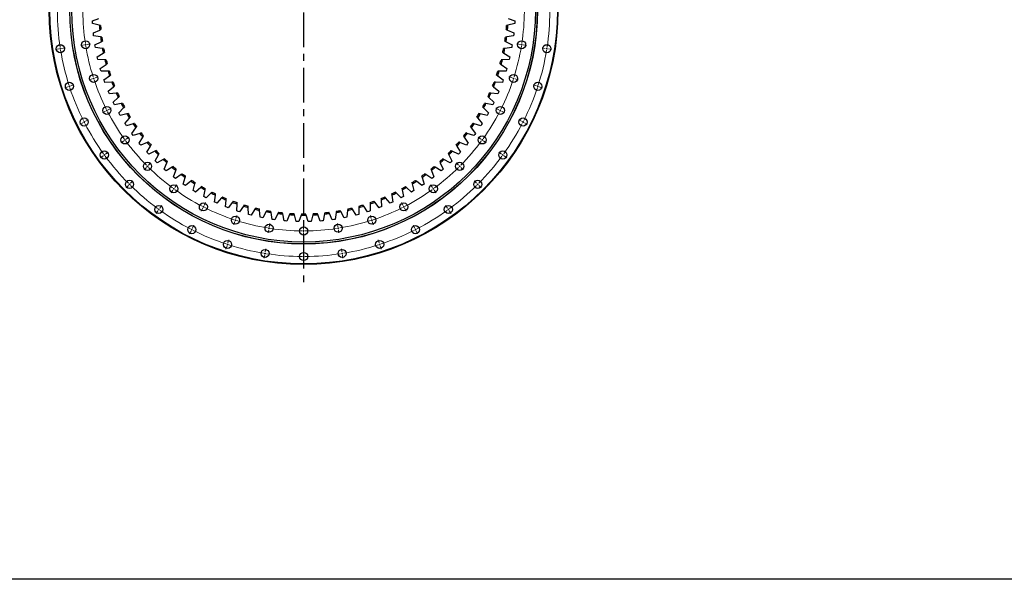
# Model space of a CAD drawing. Header units: millimetres. Extents: x 407 to 10027, y 18195 to 25417.
# Tile 1 of 12: x 2054 to 5217, y 18195 to 19993. Entities that reach past the tile are written whole.
import ezdxf

# ---------------------------------------------------------------- set-up
doc = ezdxf.new("R2010")
doc.units = ezdxf.units.MM
doc.header["$LTSCALE"] = 50
doc.linetypes.add('CENTER', pattern=[10.16, 6.35, -1.27, 1.27, -1.27])

msp = doc.modelspace()

# ---------------------------------------------------------------- linework, layer by layer
at = {"linetype": 'CENTER', "ltscale": 0.35}
msp.add_line((2966.4, 20905.1), (2966.4, 19141.6), dxfattribs=at)
at = {"color": 7, "linetype": 'Continuous', "lineweight": 25}
for p, q in [((2287.9, 19989), (2308.9, 19996.7)), ((2288.1, 19984.6), (2287.9, 19989)), ((3623.8, 19996.7), (3644.8, 19989)), ((3644.8, 19989), (3644.6, 19984.6)), ((2288.4, 19980.1), (2288.1, 19984.6)), ((2310.1, 19974.8), (2288.4, 19980.1)), ((2291, 19950.3), (2311.5, 19959.2)), ((3621.2, 19959.2), (3641.7, 19950.3)), ((3644.3, 19980.1), (3622.6, 19974.8)), ((3644.6, 19984.6), (3644.3, 19980.1)), ((2291.5, 19945.9), (2291, 19950.3)), ((2292, 19941.5), (2291.5, 19945.9)), ((2314, 19937.5), (2292, 19941.5)), ((3640.7, 19941.5), (3618.7, 19937.5)), ((3641.3, 19945.9), (3640.7, 19941.5)), ((3641.7, 19950.3), (3641.3, 19945.9)), ((2296.2, 19911.9), (2316.2, 19921.9)), ((2297, 19907.5), (2296.2, 19911.9)), ((2297.8, 19903.1), (2297, 19907.5)), ((2319.9, 19900.4), (2297.8, 19903.1)), ((3635, 19903.1), (3612.8, 19900.4)), ((3616.5, 19921.9), (3636.5, 19911.9)), ((3635.7, 19907.5), (3635, 19903.1)), ((3636.5, 19911.9), (3635.7, 19907.5)), ((2303.7, 19873.8), (2323.1, 19885)), ((2304.7, 19869.5), (2303.7, 19873.8)), ((2305.7, 19865.2), (2304.7, 19869.5)), ((2328, 19863.7), (2305.7, 19865.2)), ((3627, 19865.2), (3604.7, 19863.7)), ((3609.6, 19885), (3629, 19873.8)), ((3628, 19869.5), (3627, 19865.2)), ((3629, 19873.8), (3628, 19869.5)), ((2313.3, 19836.2), (2332, 19848.5)), ((2314.5, 19831.9), (2313.3, 19836.2)), ((2315.8, 19827.7), (2314.5, 19831.9)), ((3600.7, 19848.5), (3619.4, 19836.2)), ((3618.2, 19831.9), (3616.9, 19827.7)), ((3619.4, 19836.2), (3618.2, 19831.9)), ((2338.2, 19827.5), (2315.8, 19827.7)), ((2325.1, 19799.2), (2343, 19812.6)), ((2326.5, 19795), (2325.1, 19799.2)), ((3589.7, 19812.6), (3607.6, 19799.2)), ((3616.9, 19827.7), (3594.5, 19827.5)), ((3607.6, 19799.2), (3606.2, 19795)), ((2328, 19790.9), (2326.5, 19795)), ((2350.4, 19791.9), (2328, 19790.9)), ((2338.9, 19763), (2356.1, 19777.3)), ((3576.6, 19777.3), (3593.8, 19763)), ((3604.7, 19790.9), (3582.3, 19791.9)), ((3606.2, 19795), (3604.7, 19790.9)), ((2340.6, 19758.9), (2338.9, 19763)), ((2342.4, 19754.8), (2340.6, 19758.9)), ((2364.6, 19757.1), (2342.4, 19754.8)), ((2354.8, 19727.6), (2371.1, 19742.9)), ((3561.6, 19742.9), (3577.9, 19727.6)), ((3590.4, 19754.8), (3568.1, 19757.1)), ((3592.1, 19758.9), (3590.4, 19754.8)), ((3593.8, 19763), (3592.1, 19758.9)), ((2356.7, 19723.6), (2354.8, 19727.6)), ((2358.7, 19719.6), (2356.7, 19723.6)), ((2380.8, 19723.2), (2358.7, 19719.6)), ((2372.7, 19693.2), (2388.1, 19709.3)), ((3544.6, 19709.3), (3560, 19693.2)), ((3574, 19719.6), (3551.9, 19723.2)), ((3576, 19723.6), (3574, 19719.6)), ((3577.9, 19727.6), (3576, 19723.6)), ((2374.8, 19689.3), (2372.7, 19693.2)), ((2377, 19685.4), (2374.8, 19689.3)), ((2398.9, 19690.3), (2377, 19685.4)), ((2392.5, 19659.8), (2407, 19676.8)), ((3525.7, 19676.8), (3540.2, 19659.8)), ((3555.7, 19685.4), (3533.8, 19690.3)), ((3557.9, 19689.3), (3555.7, 19685.4)), ((3560, 19693.2), (3557.9, 19689.3)), ((2394.9, 19656.1), (2392.5, 19659.8)), ((2397.3, 19652.4), (2394.9, 19656.1)), ((2418.8, 19658.4), (2397.3, 19652.4)), ((2414.2, 19627.6), (2427.7, 19645.5)), ((3505, 19645.5), (3518.5, 19627.6)), ((3535.4, 19652.4), (3513.9, 19658.4)), ((3537.8, 19656.1), (3535.4, 19652.4)), ((3540.2, 19659.8), (3537.8, 19656.1)), ((2416.8, 19624), (2414.2, 19627.6)), ((2419.4, 19620.5), (2416.8, 19624)), ((2440.5, 19627.8), (2419.4, 19620.5)), ((2437.7, 19596.8), (2450.1, 19615.3)), ((3482.6, 19615.3), (3495, 19596.8)), ((3513.3, 19620.5), (3492.2, 19627.8)), ((3515.9, 19624), (3513.3, 19620.5)), ((3518.5, 19627.6), (3515.9, 19624)), ((2440.5, 19593.3), (2437.7, 19596.8)), ((2443.3, 19589.9), (2440.5, 19593.3)), ((2464, 19598.4), (2443.3, 19589.9)), ((2462.9, 19567.3), (2474.2, 19586.5)), ((3458.5, 19586.5), (3469.8, 19567.3)), ((3489.4, 19589.9), (3468.7, 19598.4)), ((3492.2, 19593.3), (3489.4, 19589.9)), ((3495, 19596.8), (3492.2, 19593.3)), ((2465.9, 19564), (2462.9, 19567.3)), ((2468.9, 19560.7), (2465.9, 19564)), ((2489, 19570.4), (2468.9, 19560.7)), ((2489.8, 19539.3), (2500, 19559.2)), ((3432.7, 19559.2), (3443, 19539.3)), ((3463.8, 19560.7), (3443.7, 19570.4)), ((3466.8, 19564), (3463.8, 19560.7)), ((3469.8, 19567.3), (3466.8, 19564)), ((2492.9, 19536.2), (2489.8, 19539.3)), ((2496.1, 19533.1), (2492.9, 19536.2)), ((2515.7, 19543.9), (2496.1, 19533.1)), ((2518.2, 19512.9), (2527.2, 19533.3)), ((2521.5, 19509.9), (2518.2, 19512.9)), ((2543.8, 19519), (2524.9, 19507.1)), ((3407.9, 19507.1), (3388.9, 19519)), ((3405.5, 19533.3), (3414.5, 19512.9)), ((3414.5, 19512.9), (3411.2, 19509.9)), ((3436.6, 19533.1), (3417, 19543.9)), ((3439.8, 19536.2), (3436.6, 19533.1)), ((3443, 19539.3), (3439.8, 19536.2)), ((2524.9, 19507.1), (2521.5, 19509.9)), ((2548, 19488.1), (2555.9, 19509)), ((2551.5, 19485.4), (2548, 19488.1)), ((2555, 19482.7), (2551.5, 19485.4)), ((2573.3, 19495.7), (2555, 19482.7)), ((2579.3, 19465.1), (2586, 19486.4)), ((3346.7, 19486.4), (3353.4, 19465.1)), ((3377.7, 19482.7), (3359.4, 19495.7)), ((3376.8, 19509), (3384.7, 19488.1)), ((3381.2, 19485.4), (3377.7, 19482.7)), ((3384.7, 19488.1), (3381.2, 19485.4)), ((3411.2, 19509.9), (3407.9, 19507.1)), ((2582.9, 19462.6), (2579.3, 19465.1)), ((2586.6, 19460.1), (2582.9, 19462.6)), ((2604, 19474.1), (2586.6, 19460.1)), ((2611.8, 19443.9), (2617.2, 19465.6)), ((2636, 19454.3), (2619.4, 19439.3)), ((3313.4, 19439.3), (3296.7, 19454.3)), ((3315.5, 19465.6), (3320.9, 19443.9)), ((3346.1, 19460.1), (3328.7, 19474.1)), ((3349.8, 19462.6), (3346.1, 19460.1)), ((3353.4, 19465.1), (3349.8, 19462.6)), ((2615.6, 19441.6), (2611.8, 19443.9)), ((2619.4, 19439.3), (2615.6, 19441.6)), ((2645.4, 19424.6), (2649.7, 19446.6)), ((2649.3, 19422.5), (2645.4, 19424.6)), ((2653.3, 19420.5), (2649.3, 19422.5)), ((2669, 19436.4), (2653.3, 19420.5)), ((2680.1, 19407.3), (2683.1, 19429.4)), ((2703, 19420.3), (2688.2, 19403.6)), ((3244.5, 19403.6), (3229.7, 19420.3)), ((3249.6, 19429.4), (3252.6, 19407.3)), ((3279.4, 19420.5), (3263.7, 19436.4)), ((3283.4, 19422.5), (3279.4, 19420.5)), ((3283.1, 19446.6), (3287.3, 19424.6)), ((3287.3, 19424.6), (3283.4, 19422.5)), ((3317.2, 19441.6), (3313.4, 19439.3)), ((3320.9, 19443.9), (3317.2, 19441.6)), ((2684.2, 19405.4), (2680.1, 19407.3)), ((2688.2, 19403.6), (2684.2, 19405.4)), ((2715.8, 19391.9), (2717.5, 19414.2)), ((2719.9, 19390.3), (2715.8, 19391.9)), ((2724, 19388.7), (2719.9, 19390.3)), ((2737.9, 19406.3), (2724, 19388.7)), ((2752.2, 19378.6), (2752.6, 19401)), ((2773.5, 19394.2), (2760.7, 19375.9)), ((2789.4, 19367.5), (2788.5, 19389.8)), ((3144.2, 19389.8), (3143.3, 19367.5)), ((3172.1, 19375.9), (3159.3, 19394.2)), ((3180.1, 19401), (3180.5, 19378.6)), ((3208.7, 19388.7), (3194.9, 19406.3)), ((3212.8, 19390.3), (3208.7, 19388.7)), ((3216.9, 19391.9), (3212.8, 19390.3)), ((3215.2, 19414.2), (3216.9, 19391.9)), ((3248.6, 19405.4), (3244.5, 19403.6)), ((3252.6, 19407.3), (3248.6, 19405.4)), ((2756.4, 19377.3), (2752.2, 19378.6)), ((2760.7, 19375.9), (2756.4, 19377.3)), ((2793.7, 19366.3), (2789.4, 19367.5)), ((2797.9, 19365.2), (2793.7, 19366.3)), ((2809.7, 19384.3), (2797.9, 19365.2)), ((2827.1, 19358.4), (2825, 19380.7)), ((2831.4, 19357.5), (2827.1, 19358.4)), ((2835.8, 19356.7), (2831.4, 19357.5)), ((2846.4, 19376.4), (2835.8, 19356.7)), ((2865.3, 19351.6), (2861.9, 19373.7)), ((2883.6, 19370.6), (2874.1, 19350.3)), ((2903.8, 19346.9), (2899.2, 19368.8)), ((2921, 19366.9), (2912.6, 19346.1)), ((2942.5, 19344.4), (2936.6, 19366)), ((2958.5, 19365.4), (2951.4, 19344.2)), ((2981.3, 19344.2), (2974.2, 19365.4)), ((2996.1, 19366), (2990.2, 19344.4)), ((3020.1, 19346.1), (3011.8, 19366.9)), ((3033.6, 19368.8), (3028.9, 19346.9)), ((3058.6, 19350.3), (3049.2, 19370.6)), ((3070.8, 19373.7), (3067.4, 19351.6)), ((3096.9, 19356.7), (3086.3, 19376.4)), ((3101.3, 19357.5), (3096.9, 19356.7)), ((3105.6, 19358.4), (3101.3, 19357.5)), ((3107.7, 19380.7), (3105.6, 19358.4)), ((3134.8, 19365.2), (3123, 19384.3)), ((3139.1, 19366.3), (3134.8, 19365.2)), ((3143.3, 19367.5), (3139.1, 19366.3)), ((3176.3, 19377.3), (3172.1, 19375.9)), ((3180.5, 19378.6), (3176.3, 19377.3)), ((2869.7, 19350.9), (2865.3, 19351.6)), ((2874.1, 19350.3), (2869.7, 19350.9)), ((2908.2, 19346.5), (2903.8, 19346.9)), ((2912.6, 19346.1), (2908.2, 19346.5)), ((2947, 19344.3), (2942.5, 19344.4)), ((2951.4, 19344.2), (2947, 19344.3)), ((2985.8, 19344.3), (2981.3, 19344.2)), ((2990.2, 19344.4), (2985.8, 19344.3)), ((3024.5, 19346.5), (3020.1, 19346.1)), ((3028.9, 19346.9), (3024.5, 19346.5)), ((3063, 19350.9), (3058.6, 19350.3)), ((3067.4, 19351.6), (3063, 19350.9))]:
    msp.add_line(p, q, dxfattribs=at)
at = {"color": 0, "linetype": 'Continuous', "lineweight": 18}
for p, q in [((2180.2, 19898.8), (2169.8, 19897.2)), ((2185.1, 19899.6), (2182.6, 19899.2)), ((2185.1, 19899.6), (2187.6, 19900)), ((2190, 19900.4), (2200.4, 19902)), ((2261.1, 19911.6), (2250.8, 19910)), ((2266.1, 19912.4), (2263.6, 19912)), ((2266.1, 19912.4), (2268.6, 19912.8)), ((2271, 19913.2), (2281.4, 19914.8)), ((3661.7, 19913.2), (3651.3, 19914.8)), ((3666.6, 19912.4), (3664.2, 19912.8)), ((3666.6, 19912.4), (3669.1, 19912)), ((3671.6, 19911.6), (3681.9, 19910)), ((3742.7, 19900.4), (3732.3, 19902)), ((3747.6, 19899.6), (3745.1, 19900)), ((3747.6, 19899.6), (3750.1, 19899.2)), ((3752.6, 19898.8), (3762.9, 19897.2)), ((2287.3, 19802.7), (2277.3, 19799.5)), ((2292.1, 19804.2), (2289.7, 19803.5)), ((2292.1, 19804.2), (2294.4, 19805)), ((2296.8, 19805.8), (2306.8, 19809)), ((3635.9, 19805.8), (3625.9, 19809)), ((3640.7, 19804.2), (3638.3, 19805)), ((3640.7, 19804.2), (3643, 19803.5)), ((3645.4, 19802.7), (3655.4, 19799.5)), ((2209.3, 19777.4), (2199.3, 19774.1)), ((2214.1, 19778.9), (2211.7, 19778.1)), ((2214.1, 19778.9), (2216.4, 19779.7)), ((2218.8, 19780.4), (2228.8, 19783.7)), ((3713.9, 19780.4), (3703.9, 19783.7)), ((3718.6, 19778.9), (3716.3, 19779.7)), ((3718.6, 19778.9), (3721, 19778.1)), ((3723.4, 19777.4), (3733.4, 19774.1)), ((2334.6, 19701.5), (2336.9, 19702.6)), ((2339.1, 19703.7), (2348.4, 19708.5)), ((3593.6, 19703.7), (3584.3, 19708.5)), ((3598.1, 19701.5), (3595.9, 19702.6)), ((2266, 19666.5), (2275.4, 19671.3)), ((2330.2, 19699.2), (2320.8, 19694.4)), ((2334.6, 19701.5), (2332.4, 19700.3)), ((3598.1, 19701.5), (3600.3, 19700.3)), ((3602.5, 19699.2), (3611.9, 19694.4)), ((3666.7, 19666.5), (3657.3, 19671.3)), ((2257.1, 19662), (2247.8, 19657.2)), ((2261.6, 19664.2), (2259.3, 19663.1)), ((2261.6, 19664.2), (2263.8, 19665.4)), ((3671.1, 19664.2), (3668.9, 19665.4)), ((3671.1, 19664.2), (3673.4, 19663.1)), ((3675.6, 19662), (3685, 19657.2)), ((2392.8, 19606.6), (2394.8, 19608.1)), ((2396.8, 19609.5), (2405.3, 19615.7)), ((3535.9, 19609.5), (3527.4, 19615.7)), ((3539.9, 19606.6), (3537.9, 19608.1)), ((2388.7, 19603.7), (2380.2, 19597.5)), ((2392.8, 19606.6), (2390.7, 19605.1)), ((3539.9, 19606.6), (3542, 19605.1)), ((3544, 19603.7), (3552.5, 19597.5)), ((2322.4, 19555.5), (2313.9, 19549.3)), ((2326.4, 19558.4), (2324.4, 19556.9)), ((2326.4, 19558.4), (2328.4, 19559.9)), ((2330.5, 19561.3), (2339, 19567.5)), ((3602.2, 19561.3), (3593.7, 19567.5)), ((3606.3, 19558.4), (3604.3, 19559.9)), ((3606.3, 19558.4), (3608.3, 19556.9)), ((3610.3, 19555.5), (3618.8, 19549.3)), ((2461.5, 19518.5), (2454.1, 19511)), ((2465, 19522), (2463.2, 19520.2)), ((2465, 19522), (2466.8, 19523.8)), ((2468.6, 19525.5), (2476, 19533)), ((3464.2, 19525.5), (3456.7, 19533)), ((3467.7, 19522), (3465.9, 19523.8)), ((3467.7, 19522), (3469.5, 19520.2)), ((3471.2, 19518.5), (3478.7, 19511)), ((2403.5, 19460.5), (2396.1, 19453.1)), ((2407, 19464), (2405.3, 19462.2)), ((2407, 19464), (2408.8, 19465.8)), ((2410.6, 19467.5), (2418, 19475)), ((2549.6, 19449.7), (2548.1, 19447.7)), ((2549.6, 19449.7), (2551.1, 19451.8)), ((2552.6, 19453.8), (2558.7, 19462.3)), ((3380.2, 19453.8), (3374, 19462.3)), ((3383.1, 19449.7), (3381.6, 19451.8)), ((3383.1, 19449.7), (3384.6, 19447.7)), ((3522.1, 19467.5), (3514.7, 19475)), ((3525.7, 19464), (3523.9, 19465.8)), ((3525.7, 19464), (3527.4, 19462.2)), ((3529.2, 19460.5), (3536.6, 19453.1)), ((2546.7, 19445.7), (2540.5, 19437.2)), ((3386, 19445.7), (3392.2, 19437.2)), ((2504.4, 19387.4), (2510.5, 19395.9)), ((2642.2, 19387.2), (2637.4, 19377.8)), ((2644.5, 19391.6), (2643.3, 19389.4)), ((2644.5, 19391.6), (2645.6, 19393.8)), ((2646.7, 19396.1), (2651.5, 19405.4)), ((3286, 19396.1), (3281.2, 19405.4)), ((3288.2, 19391.6), (3287.1, 19393.8)), ((3288.2, 19391.6), (3289.4, 19389.4)), ((3290.5, 19387.2), (3295.3, 19377.8)), ((3428.4, 19387.4), (3422.2, 19395.9)), ((2498.5, 19379.4), (2492.3, 19370.9)), ((2501.4, 19383.4), (2499.9, 19381.4)), ((2501.4, 19383.4), (2502.9, 19385.4)), ((2748.8, 19353.8), (2752.1, 19363.8)), ((3183.9, 19353.8), (3180.7, 19363.8)), ((3431.3, 19383.4), (3429.8, 19385.4)), ((3431.3, 19383.4), (3432.8, 19381.4)), ((3434.2, 19379.4), (3440.4, 19370.9)), ((2609.5, 19323), (2614.3, 19332.4)), ((2745.7, 19344.3), (2742.5, 19334.3)), ((2747.3, 19349), (2746.5, 19346.7)), ((2747.3, 19349), (2748, 19351.4)), ((2855.4, 19323.1), (2855.1, 19320.6)), ((2855.4, 19323.1), (2855.8, 19325.5)), ((2856.2, 19328), (2857.9, 19338.4)), ((2966.4, 19319.3), (2966.4, 19329.8)), ((3076.5, 19328), (3074.8, 19338.4)), ((3077.3, 19323.1), (3076.9, 19325.5)), ((3077.3, 19323.1), (3077.7, 19320.6)), ((3185.4, 19349), (3184.7, 19351.4)), ((3185.4, 19349), (3186.2, 19346.7)), ((3187, 19344.3), (3190.2, 19334.3)), ((3323.2, 19323), (3318.4, 19332.4)), ((2605, 19314.1), (2600.2, 19304.7)), ((2607.2, 19318.5), (2606.1, 19316.3)), ((2607.2, 19318.5), (2608.4, 19320.8)), ((2854.7, 19318.1), (2853, 19307.8)), ((2966.4, 19314.3), (2966.4, 19316.8)), ((2966.4, 19314.3), (2966.4, 19311.8)), ((2966.4, 19309.3), (2966.4, 19298.8)), ((3078, 19318.1), (3079.7, 19307.8)), ((3325.5, 19318.5), (3324.3, 19320.8)), ((3325.5, 19318.5), (3326.6, 19316.3)), ((3327.7, 19314.1), (3332.5, 19304.7)), ((2720.4, 19266.3), (2717.1, 19256.3)), ((2721.9, 19271), (2721.2, 19268.7)), ((2721.9, 19271), (2722.7, 19273.4)), ((2723.5, 19275.8), (2726.7, 19285.8)), ((3209.2, 19275.8), (3206, 19285.8)), ((3210.8, 19271), (3210, 19273.4)), ((3210.8, 19271), (3211.6, 19268.7)), ((3212.3, 19266.3), (3215.6, 19256.3)), ((2841.8, 19237.1), (2840.2, 19226.8)), ((2842.6, 19242.1), (2842.2, 19239.6)), ((2842.6, 19242.1), (2843, 19244.5)), ((2843.4, 19247), (2845, 19257.4)), ((2966.4, 19237.3), (2966.4, 19247.8)), ((2966.4, 19232.3), (2966.4, 19234.8)), ((2966.4, 19232.3), (2966.4, 19229.8)), ((3089.3, 19247), (3087.7, 19257.4)), ((3090.1, 19242.1), (3089.7, 19244.5)), ((3090.1, 19242.1), (3090.5, 19239.6)), ((3090.9, 19237.1), (3092.5, 19226.8)), ((2966.4, 19227.3), (2966.4, 19216.8))]:
    msp.add_line(p, q, dxfattribs=at)
msp.add_lwpolyline([(407.1, 25416.9), (10026.8, 25416.9), (10026.8, 18195.5), (407.1, 18195.5)], close=True)
at = {"color": 7, "linetype": 'Continuous', "lineweight": 25}
for centre, radius in [((2966.4, 20023.3), 817), ((2966.4, 20023.3), 815), ((2966.4, 20023.3), 751), ((2966.4, 20023.3), 750.5), ((2966.4, 20023.3), 744.5), ((2266.1, 19912.4), 13), ((3666.6, 19912.4), 13), ((2185.1, 19899.6), 13), ((3747.6, 19899.6), 13), ((2292.1, 19804.2), 13), ((3640.7, 19804.2), 13), ((2214.1, 19778.9), 13), ((3718.6, 19778.9), 13), ((2334.6, 19701.5), 13), ((3598.1, 19701.5), 13), ((2261.6, 19664.2), 13), ((3671.1, 19664.2), 13), ((2392.8, 19606.6), 13), ((3539.9, 19606.6), 13), ((2326.4, 19558.4), 13), ((3606.3, 19558.4), 13), ((2465, 19522), 13), ((3467.7, 19522), 13), ((2407, 19464), 13), ((2549.6, 19449.7), 13), ((3383.1, 19449.7), 13), ((3525.7, 19464), 13), ((2501.4, 19383.4), 13), ((2644.5, 19391.6), 13), ((3288.2, 19391.6), 13), ((3431.3, 19383.4), 13), ((2747.3, 19349), 13), ((3185.4, 19349), 13), ((2607.2, 19318.5), 13), ((2855.4, 19323.1), 13), ((2966.4, 19314.3), 13), ((3077.3, 19323.1), 13), ((3325.5, 19318.5), 13), ((2721.9, 19271), 13), ((3210.8, 19271), 13), ((2842.6, 19242.1), 13), ((2966.4, 19232.3), 13), ((3090.1, 19242.1), 13)]:
    msp.add_circle(centre, radius, dxfattribs=at)
at = {"color": 0, "linetype": 'Continuous', "lineweight": 18}
for radius, start, end in [(791, 180.3622, 188.6378), (709, 180.4041, 188.5959), (709, 351.4041, 359.5959), (791, 351.3622, 359.6378), (791, 188.8189, 189), (791, 189, 189.1811), (791, 189.3622, 197.6378), (709, 188.798, 189), (709, 189, 189.202), (709, 189.4041, 197.5959), (709, 342.4041, 350.5959), (709, 350.798, 351), (709, 351, 351.202), (791, 342.3622, 350.6378), (791, 350.8189, 351), (791, 351, 351.1811), (709, 197.798, 198), (709, 198, 198.202), (709, 198.4041, 206.5959), (709, 333.4041, 341.5959), (709, 341.798, 342), (709, 342, 342.202), (791, 197.8189, 198), (791, 198, 198.1811), (791, 198.3622, 206.6378), (791, 333.3622, 341.6378), (791, 341.8189, 342), (791, 342, 342.1811), (709, 206.798, 207), (709, 333, 333.202), (709, 207, 207.202), (709, 207.4041, 215.5959), (709, 324.4041, 332.5959), (709, 332.798, 333), (791, 206.8189, 207), (791, 207, 207.1811), (791, 207.3622, 215.6378), (791, 324.3622, 332.6378), (791, 332.8189, 333), (791, 333, 333.1811), (709, 215.798, 216), (709, 324, 324.202), (709, 216, 216.202), (709, 216.4041, 224.5959), (709, 315.4041, 323.5959), (709, 323.798, 324), (791, 215.8189, 216), (791, 216, 216.1811), (791, 216.3622, 224.6378), (791, 315.3622, 323.6378), (791, 323.8189, 324), (791, 324, 324.1811), (709, 224.798, 225), (709, 225, 225.202), (709, 225.4041, 233.5959), (709, 306.4041, 314.5959), (709, 314.798, 315), (709, 315, 315.202), (791, 224.8189, 225), (791, 225, 225.1811), (791, 225.3622, 233.6378), (709, 233.798, 234), (709, 234, 234.202), (709, 305.798, 306), (709, 306, 306.202), (791, 306.3622, 314.6378), (791, 314.8189, 315), (791, 315, 315.1811), (709, 234.4041, 242.5959), (709, 297.4041, 305.5959), (709, 242.798, 243), (709, 243, 243.202), (709, 243.4041, 251.5959), (709, 288.4041, 296.5959), (709, 296.798, 297), (709, 297, 297.202), (791, 233.8189, 234), (791, 234, 234.1811), (791, 234.3622, 242.6378), (791, 297.3622, 305.6378), (791, 305.8189, 306), (791, 306, 306.1811), (709, 251.798, 252), (709, 252, 252.202), (709, 252.4041, 260.5959), (709, 260.798, 261), (709, 261, 261.202), (709, 278.798, 279), (709, 279, 279.202), (709, 279.4041, 287.5959), (709, 287.798, 288), (709, 288, 288.202), (791, 242.8189, 243), (791, 243, 243.1811), (791, 243.3622, 251.6378), (709, 261.4041, 269.5959), (709, 269.798, 270), (709, 270, 270.202), (709, 270.4041, 278.5959), (791, 288.3622, 296.6378), (791, 296.8189, 297), (791, 297, 297.1811), (791, 251.8189, 252), (791, 252, 252.1811), (791, 252.3622, 260.6378), (791, 279.3622, 287.6378), (791, 287.8189, 288), (791, 288, 288.1811), (791, 260.8189, 261), (791, 261, 261.1811), (791, 261.3622, 269.6378), (791, 269.8189, 270), (791, 270, 270.1811), (791, 270.3622, 278.6378), (791, 278.8189, 279), (791, 279, 279.1811)]:
    msp.add_arc((2966.4, 20023.3), radius, start, end, dxfattribs=at)
at = {"color": 7, "linetype": 'Continuous', "lineweight": 25}
for radius, start, end in [(658, 184.2257, 185.5925), (654, 184.3389, 185.4793), (654, 354.5207, 355.6611), (658, 354.4075, 355.7743), (658, 187.4984, 188.8652), (654, 187.6116, 188.752), (654, 351.248, 352.3884), (658, 351.1348, 352.5016), (658, 190.7712, 192.1379), (654, 190.8843, 192.0247), (654, 347.9753, 349.1157), (658, 347.8621, 349.2288), (658, 194.0439, 195.4107), (654, 194.1571, 195.2975), (654, 344.7025, 345.8429), (658, 344.5893, 345.9561), (658, 197.3166, 198.6834), (654, 197.4298, 198.5702), (654, 341.4298, 342.5702), (658, 341.3166, 342.6834), (658, 200.5893, 201.9561), (654, 200.7025, 201.8429), (654, 338.1571, 339.2975), (658, 338.0439, 339.4107), (658, 203.8621, 205.2288), (654, 203.9753, 205.1157), (654, 334.8843, 336.0247), (658, 334.7712, 336.1379), (658, 207.1348, 208.5016), (654, 207.248, 208.3884), (654, 331.6116, 332.752), (658, 331.4984, 332.8652), (658, 210.4075, 211.7743), (654, 210.5207, 211.6611), (654, 328.3389, 329.4793), (658, 328.2257, 329.5925), (658, 213.6802, 215.047), (654, 213.7934, 214.9338), (654, 325.0662, 326.2066), (658, 324.953, 326.3198), (658, 216.953, 218.3198), (654, 217.0662, 218.2066), (654, 321.7934, 322.9338), (658, 321.6802, 323.047), (658, 220.2257, 221.5925), (654, 220.3389, 221.4793), (654, 318.5207, 319.6611), (658, 318.4075, 319.7743), (658, 223.4984, 224.8652), (654, 223.6116, 224.752), (654, 226.8843, 228.0247), (654, 311.9753, 313.1157), (654, 315.248, 316.3884), (658, 315.1348, 316.5016), (658, 226.7712, 228.1379), (658, 230.0439, 231.4107), (654, 230.1571, 231.2975), (654, 308.7025, 309.8429), (658, 308.5893, 309.9561), (658, 311.8621, 313.2288), (658, 233.3166, 234.6834), (654, 233.4298, 234.5702), (654, 305.4298, 306.5702), (658, 305.3166, 306.6834), (658, 236.5893, 237.9561), (654, 236.7025, 237.8429), (658, 239.8621, 241.2288), (654, 239.9753, 241.1157), (654, 298.8843, 300.0247), (658, 298.7712, 300.1379), (654, 302.1571, 303.2975), (658, 302.0439, 303.4107), (658, 243.1348, 244.5016), (654, 243.248, 244.3884), (658, 246.4075, 247.7743), (654, 246.5207, 247.6611), (654, 292.3389, 293.4793), (658, 292.2257, 293.5925), (654, 295.6116, 296.752), (658, 295.4984, 296.8652), (658, 249.6802, 251.047), (654, 249.7934, 250.9338), (658, 252.953, 254.3198), (654, 253.0662, 254.2066), (654, 256.3389, 257.4793), (654, 282.5207, 283.6611), (658, 285.6802, 287.047), (654, 285.7934, 286.9338), (654, 289.0662, 290.2066), (658, 288.953, 290.3198), (658, 256.2257, 257.5925), (658, 259.4984, 260.8652), (654, 259.6116, 260.752), (658, 262.7712, 264.1379), (654, 262.8843, 264.0247), (658, 266.0439, 267.4107), (654, 266.1571, 267.2975), (658, 269.3166, 270.6834), (654, 269.4298, 270.5702), (658, 272.5893, 273.9561), (654, 272.7025, 273.8429), (658, 275.8621, 277.2288), (654, 275.9753, 277.1157), (658, 279.1348, 280.5016), (654, 279.248, 280.3884), (658, 282.4075, 283.7743)]:
    msp.add_arc((2966.4, 20023.3), radius, start, end, dxfattribs=at)
for points in [[(2314.2, 19973.9), (2312.9, 19974.2), (2311.5, 19974.5), (2310.1, 19974.8)], [(2311.5, 19959.2), (2312.8, 19959.8), (2314.1, 19960.3), (2315.3, 19960.9)], [(3617.4, 19960.9), (3618.7, 19960.3), (3619.9, 19959.8), (3621.2, 19959.2)], [(3622.6, 19974.8), (3621.2, 19974.5), (3619.8, 19974.2), (3618.5, 19973.9)], [(2318.1, 19936.7), (2316.7, 19937), (2315.4, 19937.2), (2314, 19937.5)], [(3618.7, 19937.5), (3617.4, 19937.2), (3616, 19937), (3614.6, 19936.7)], [(2316.2, 19921.9), (2317.5, 19922.6), (2318.7, 19923.2), (2320, 19923.8)], [(2324.1, 19899.8), (2322.7, 19900), (2321.3, 19900.2), (2319.9, 19900.4)], [(3612.8, 19900.4), (3611.4, 19900.2), (3610, 19900), (3608.6, 19899.8)], [(3612.7, 19923.8), (3614, 19923.2), (3615.2, 19922.6), (3616.5, 19921.9)], [(2323.1, 19885), (2324.3, 19885.7), (2325.5, 19886.4), (2326.7, 19887.1)], [(2332.2, 19863.4), (2330.8, 19863.5), (2329.4, 19863.6), (2328, 19863.7)], [(3604.7, 19863.7), (3603.3, 19863.6), (3601.9, 19863.5), (3600.5, 19863.4)], [(3606, 19887.1), (3607.2, 19886.4), (3608.4, 19885.7), (3609.6, 19885)], [(2332, 19848.5), (2333.2, 19849.2), (2334.4, 19850), (2335.5, 19850.8)], [(3597.2, 19850.8), (3598.4, 19850), (3599.5, 19849.2), (3600.7, 19848.5)], [(2342.4, 19827.4), (2341, 19827.5), (2339.6, 19827.5), (2338.2, 19827.5)], [(2343, 19812.6), (2344.2, 19813.4), (2345.3, 19814.2), (2346.4, 19815.1)], [(3586.3, 19815.1), (3587.4, 19814.2), (3588.6, 19813.4), (3589.7, 19812.6)], [(3594.5, 19827.5), (3593.1, 19827.5), (3591.7, 19827.5), (3590.3, 19827.4)], [(2354.6, 19792.1), (2353.2, 19792.1), (2351.8, 19792), (2350.4, 19791.9)], [(2356.1, 19777.3), (2357.2, 19778.2), (2358.2, 19779.1), (2359.3, 19780)], [(3573.4, 19780), (3574.5, 19779.1), (3575.6, 19778.2), (3576.6, 19777.3)], [(3582.3, 19791.9), (3580.9, 19792), (3579.5, 19792.1), (3578.1, 19792.1)], [(2368.8, 19757.6), (2367.4, 19757.4), (2366, 19757.3), (2364.6, 19757.1)], [(2371.1, 19742.9), (2372.1, 19743.8), (2373.2, 19744.8), (2374.2, 19745.7)], [(3558.5, 19745.7), (3559.5, 19744.8), (3560.6, 19743.8), (3561.6, 19742.9)], [(3568.1, 19757.1), (3566.7, 19757.3), (3565.3, 19757.4), (3563.9, 19757.6)], [(2384.9, 19723.9), (2383.5, 19723.7), (2382.2, 19723.5), (2380.8, 19723.2)], [(2388.1, 19709.3), (2389.1, 19710.4), (2390, 19711.4), (2391, 19712.4)], [(3541.7, 19712.4), (3542.7, 19711.4), (3543.6, 19710.4), (3544.6, 19709.3)], [(3551.9, 19723.2), (3550.6, 19723.5), (3549.2, 19723.7), (3547.8, 19723.9)], [(2403, 19691.2), (2401.6, 19690.9), (2400.2, 19690.6), (2398.9, 19690.3)], [(2407, 19676.8), (2407.9, 19677.9), (2408.8, 19679), (2409.7, 19680.1)], [(3523, 19680.1), (3523.9, 19679), (3524.8, 19677.9), (3525.7, 19676.8)], [(3533.8, 19690.3), (3532.5, 19690.6), (3531.1, 19690.9), (3529.7, 19691.2)], [(2422.9, 19659.6), (2421.5, 19659.2), (2420.2, 19658.8), (2418.8, 19658.4)], [(2427.7, 19645.5), (2428.5, 19646.6), (2429.4, 19647.7), (2430.2, 19648.8)], [(3502.5, 19648.8), (3503.4, 19647.7), (3504.2, 19646.6), (3505, 19645.5)], [(3513.9, 19658.4), (3512.6, 19658.8), (3511.2, 19659.2), (3509.9, 19659.6)], [(2444.5, 19629.1), (2443.2, 19628.7), (2441.9, 19628.2), (2440.5, 19627.8)], [(2450.1, 19615.3), (2450.9, 19616.5), (2451.7, 19617.7), (2452.5, 19618.8)], [(3480.3, 19618.8), (3481, 19617.7), (3481.8, 19616.5), (3482.6, 19615.3)], [(3492.2, 19627.8), (3490.9, 19628.2), (3489.5, 19628.7), (3488.2, 19629.1)], [(2467.9, 19600), (2466.6, 19599.5), (2465.3, 19598.9), (2464, 19598.4)], [(2474.2, 19586.5), (2475, 19587.7), (2475.7, 19588.9), (2476.4, 19590.2)], [(3456.3, 19590.2), (3457, 19588.9), (3457.8, 19587.7), (3458.5, 19586.5)], [(3468.7, 19598.4), (3467.4, 19598.9), (3466.2, 19599.5), (3464.9, 19600)], [(2492.8, 19572.2), (2491.6, 19571.6), (2490.3, 19571), (2489, 19570.4)], [(2500, 19559.2), (2500.6, 19560.4), (2501.3, 19561.6), (2501.9, 19562.9)], [(2519.4, 19545.9), (2518.1, 19545.3), (2516.9, 19544.6), (2515.7, 19543.9)], [(3417, 19543.9), (3415.8, 19544.6), (3414.6, 19545.3), (3413.3, 19545.9)], [(3430.8, 19562.9), (3431.4, 19561.6), (3432.1, 19560.4), (3432.7, 19559.2)], [(3443.7, 19570.4), (3442.4, 19571), (3441.1, 19571.6), (3439.9, 19572.2)], [(2527.2, 19533.3), (2527.8, 19534.6), (2528.4, 19535.8), (2529, 19537.1)], [(2547.3, 19521.2), (2546.2, 19520.4), (2545, 19519.7), (2543.8, 19519)], [(2555.9, 19509), (2556.4, 19510.3), (2556.9, 19511.6), (2557.4, 19513)], [(3375.3, 19513), (3375.8, 19511.6), (3376.3, 19510.3), (3376.8, 19509)], [(3388.9, 19519), (3387.7, 19519.7), (3386.6, 19520.4), (3385.4, 19521.2)], [(3403.8, 19537.1), (3404.3, 19535.8), (3404.9, 19534.6), (3405.5, 19533.3)], [(2576.7, 19498.1), (2575.6, 19497.3), (2574.4, 19496.5), (2573.3, 19495.7)], [(2586, 19486.4), (2586.4, 19487.8), (2586.8, 19489.1), (2587.2, 19490.4)], [(3345.5, 19490.4), (3345.9, 19489.1), (3346.3, 19487.8), (3346.7, 19486.4)], [(3359.4, 19495.7), (3358.3, 19496.5), (3357.2, 19497.3), (3356, 19498.1)], [(2607.3, 19476.7), (2606.2, 19475.8), (2605.1, 19474.9), (2604, 19474.1)], [(2617.2, 19465.6), (2617.6, 19466.9), (2617.9, 19468.3), (2618.3, 19469.7)], [(2639.1, 19457.1), (2638.1, 19456.2), (2637, 19455.2), (2636, 19454.3)], [(2649.7, 19446.6), (2649.9, 19447.9), (2650.2, 19449.3), (2650.4, 19450.7)], [(3282.3, 19450.7), (3282.5, 19449.3), (3282.8, 19447.9), (3283.1, 19446.6)], [(3296.7, 19454.3), (3295.7, 19455.2), (3294.6, 19456.2), (3293.6, 19457.1)], [(3314.4, 19469.7), (3314.8, 19468.3), (3315.1, 19466.9), (3315.5, 19465.6)], [(3328.7, 19474.1), (3327.6, 19474.9), (3326.5, 19475.8), (3325.4, 19476.7)], [(2672, 19439.3), (2671, 19438.3), (2670, 19437.3), (2669, 19436.4)], [(2683.1, 19429.4), (2683.3, 19430.8), (2683.5, 19432.2), (2683.7, 19433.6)], [(2705.8, 19423.5), (2704.9, 19422.4), (2703.9, 19421.4), (2703, 19420.3)], [(2717.5, 19414.2), (2717.6, 19415.6), (2717.7, 19417), (2717.8, 19418.4)], [(3214.9, 19418.4), (3215, 19417), (3215.1, 19415.6), (3215.2, 19414.2)], [(3229.7, 19420.3), (3228.8, 19421.4), (3227.8, 19422.4), (3226.9, 19423.5)], [(3249.1, 19433.6), (3249.2, 19432.2), (3249.4, 19430.8), (3249.6, 19429.4)], [(3263.7, 19436.4), (3262.7, 19437.3), (3261.7, 19438.3), (3260.7, 19439.3)], [(2740.5, 19409.6), (2739.6, 19408.5), (2738.7, 19407.4), (2737.9, 19406.3)], [(2752.6, 19401), (2752.7, 19402.4), (2752.7, 19403.8), (2752.7, 19405.2)], [(2775.9, 19397.7), (2775.1, 19396.5), (2774.3, 19395.4), (2773.5, 19394.2)], [(2788.5, 19389.8), (2788.5, 19391.2), (2788.4, 19392.6), (2788.4, 19394)], [(2811.9, 19387.8), (2811.2, 19386.6), (2810.4, 19385.4), (2809.7, 19384.3)], [(3123, 19384.3), (3122.3, 19385.4), (3121.6, 19386.6), (3120.8, 19387.8)], [(3144.4, 19394), (3144.3, 19392.6), (3144.2, 19391.2), (3144.2, 19389.8)], [(3159.3, 19394.2), (3158.5, 19395.4), (3157.6, 19396.5), (3156.8, 19397.7)], [(3180, 19405.2), (3180, 19403.8), (3180, 19402.4), (3180.1, 19401)], [(3194.9, 19406.3), (3194, 19407.4), (3193.1, 19408.5), (3192.3, 19409.6)], [(2825, 19380.7), (2824.8, 19382.1), (2824.7, 19383.5), (2824.6, 19384.9)], [(2848.4, 19380.1), (2847.8, 19378.8), (2847.1, 19377.6), (2846.4, 19376.4)], [(2861.9, 19373.7), (2861.7, 19375.1), (2861.5, 19376.4), (2861.3, 19377.8)], [(2885.3, 19374.4), (2884.7, 19373.1), (2884.2, 19371.8), (2883.6, 19370.6)], [(2899.2, 19368.8), (2898.9, 19370.1), (2898.6, 19371.5), (2898.3, 19372.9)], [(2922.5, 19370.8), (2922, 19369.5), (2921.5, 19368.2), (2921, 19366.9)], [(2936.6, 19366), (2936.3, 19367.4), (2935.9, 19368.7), (2935.5, 19370.1)], [(2959.8, 19369.4), (2959.4, 19368), (2959, 19366.7), (2958.5, 19365.4)], [(2974.2, 19365.4), (2973.8, 19366.7), (2973.3, 19368), (2972.9, 19369.4)], [(2997.2, 19370.1), (2996.8, 19368.7), (2996.5, 19367.4), (2996.1, 19366)], [(3011.8, 19366.9), (3011.2, 19368.2), (3010.7, 19369.5), (3010.2, 19370.8)], [(3034.4, 19372.9), (3034.1, 19371.5), (3033.9, 19370.1), (3033.6, 19368.8)], [(3049.2, 19370.6), (3048.6, 19371.8), (3048, 19373.1), (3047.4, 19374.4)], [(3071.5, 19377.8), (3071.2, 19376.4), (3071, 19375.1), (3070.8, 19373.7)], [(3086.3, 19376.4), (3085.6, 19377.6), (3085, 19378.8), (3084.3, 19380.1)], [(3108.1, 19384.9), (3108, 19383.5), (3107.9, 19382.1), (3107.7, 19380.7)]]:
    msp.add_open_spline(points, degree=3, dxfattribs=at)

doc.saveas('drawing.dxf')
